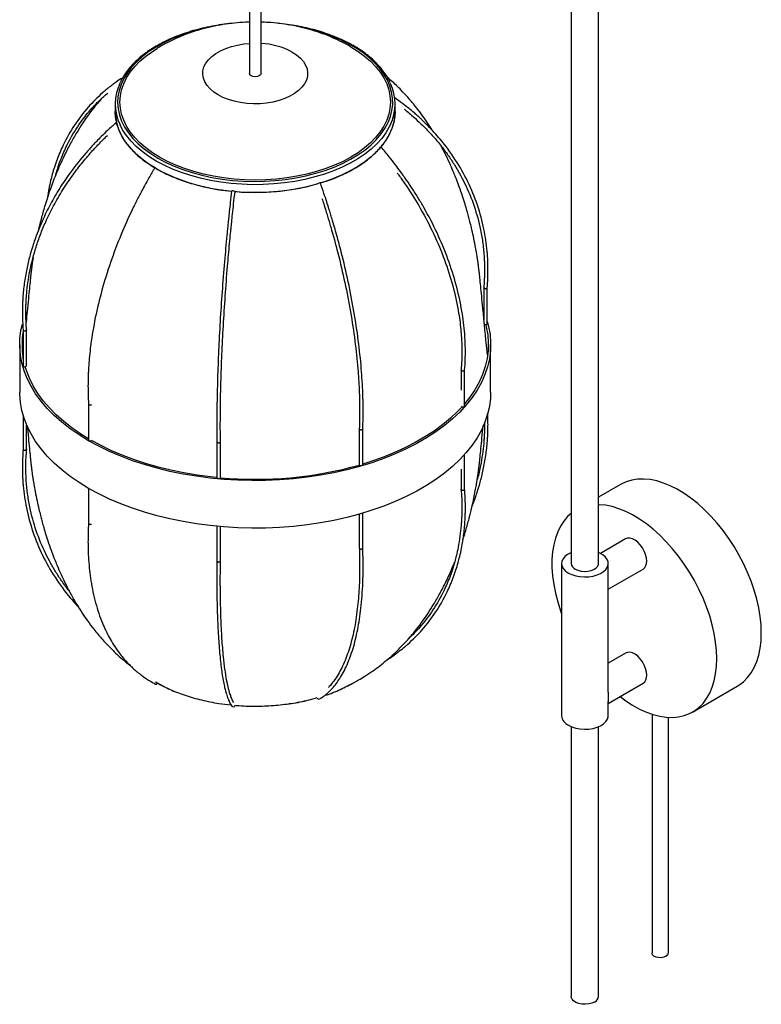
# Paper-space layout '_Isométrica' of a CAD drawing. Header units: millimetres. Extents: x -1081 to -763, y -273 to 362.
# Tile 1 of 2: x -1081 to -763, y -273 to 149. Entities that reach past the tile are written whole.
import ezdxf

# ---------------------------------------------------------------- set-up
doc = ezdxf.new("R2010")
doc.units = ezdxf.units.MM

psp = doc.layouts.new('_Isométrica')

# ---------------------------------------------------------------- linework, layer by layer
at = {"color": 7, "linetype": 'Continuous', "lineweight": 25}
for p, q in [((-844.4, 195.37), (-844.4, -83.89)), ((-832.7, -83.89), (-832.7, 195.37)), ((-982.47, 164.12), (-982.47, 126.35)), ((-977.47, 126.35), (-977.47, 164.12)), ((-1036.71, 124.65), (-1036.85, 124.52)), ((-1039.97, 113.28), (-1039.97, 110.02)), ((-919.97, 110.02), (-919.97, 113.28)), ((-881.95, 34.45), (-881.95, 19.02)), ((-880.45, 19.02), (-880.45, 34.41)), ((-1078.44, 22.95), (-1077.94, 24.16)), ((-882, 24.17), (-881.95, 24.05)), ((-1079.49, 16.34), (-1079.49, 0.96)), ((-1079.36, 16.33), (-1079.32, 16.56)), ((-1077.99, 0.96), (-1077.99, 16.39)), ((-1080.97, 9.99), (-1080.97, -10.42)), ((-878.97, -10.42), (-878.97, 9.99)), ((-1079.49, 5.44), (-1079.61, 3.95)), ((-1079.49, 6.38), (-1079.54, 5.84)), ((-891.62, -0.79), (-891.62, -9.49)), ((-890.12, -16.22), (-890.12, -0.83)), ((-1051.43, -15.44), (-1051.43, -30.83)), ((-1079.49, -20.37), (-1079.49, -34.84)), ((-1077.99, -34.88), (-1077.99, -24.48)), ((-935.32, -26.03), (-935.32, -41.45)), ((-933.82, -41.45), (-933.82, -26.05)), ((-996.36, -31.62), (-996.36, -47.03)), ((-994.86, -47.03), (-994.86, -31.62)), ((-890.12, -52.02), (-890.12, -37.05)), ((-891.62, -43.36), (-891.62, -52.06)), ((-823.24, -49.98), (-832.7, -55.44)), ((-1051.43, -51.63), (-1051.43, -66.63)), ((-935.32, -62.72), (-935.32, -77.28)), ((-933.82, -77.26), (-933.82, -62.29)), ((-996.36, -67.96), (-996.36, -82.84)), ((-994.86, -82.85), (-994.86, -68.09)), ((-821.08, -73.31), (-831.92, -79.57)), ((-848.55, -83.89), (-848.55, -149.21)), ((-828.55, -90.14), (-828.55, -83.89)), ((-828.55, -94.94), (-813.58, -86.3)), ((-828.55, -139.04), (-828.55, -93.94)), ((-821.08, -122.3), (-828.55, -126.61)), ((-1022.78, -134.73), (-1020.61, -135.93)), ((-828.55, -143.93), (-813.58, -135.29)), ((-792.34, -147.61), (-773.24, -136.58)), ((-828.55, -149.21), (-828.55, -143.03)), ((-809.76, -148.55), (-809.76, -251.01)), ((-802.76, -251.01), (-802.76, -149.91)), ((-844.4, -153.89), (-844.4, -269.65)), ((-832.7, -269.65), (-832.7, -153.89))]:
    psp.add_line(p, q, dxfattribs=at)
at = {"color": 8, "linetype": 'Continuous', "lineweight": 25, "flags": 128}
for points in [[(-1000.22, 146.09), (-1003.86, 145.24), (-1007.97, 144.08), (-1011.91, 142.74), (-1015.66, 141.22), (-1019.19, 139.54), (-1022.49, 137.71), (-1025.53, 135.74), (-1028.3, 133.64), (-1030.77, 131.42), (-1032.95, 129.09), (-1034.8, 126.68), (-1036.32, 124.18), (-1037.51, 121.63), (-1038.34, 119.04), (-1038.83, 116.41), (-1038.96, 113.77), (-1038.74, 111.13), (-1038.17, 108.51), (-1037.24, 105.92), (-1035.97, 103.39), (-1034.37, 100.91), (-1032.43, 98.52), (-1030.18, 96.22), (-1027.63, 94.03), (-1024.79, 91.96), (-1021.69, 90.02)], [(-1021.69, 90.02), (-1018.33, 88.22), (-1014.74, 86.58), (-1010.94, 85.11), (-1006.96, 83.81), (-1002.81, 82.7), (-998.53, 81.77), (-994.13, 81.04), (-989.65, 80.5), (-985.11, 80.17), (-980.54, 80.04), (-975.97, 80.12), (-971.42, 80.4), (-966.92, 80.88), (-962.5, 81.57), (-958.18, 82.45), (-954, 83.52), (-949.97, 84.77), (-946.13, 86.2), (-942.48, 87.8), (-939.07, 89.55), (-935.89, 91.46), (-932.99, 93.5), (-930.36, 95.66), (-928.04, 97.94), (-926.02, 100.31), (-924.33, 102.76), (-922.98, 105.28), (-921.97, 107.86), (-921.3, 110.47), (-920.99, 113.11), (-921.04, 115.75), (-921.44, 118.38), (-922.19, 120.99), (-923.28, 123.55), (-924.72, 126.06), (-926.5, 128.49), (-928.59, 130.84), (-930.99, 133.09), (-933.69, 135.23), (-936.66, 137.23), (-939.9, 139.1), (-943.37, 140.82), (-947.07, 142.37), (-950.96, 143.76), (-955.03, 144.97), (-959.25, 145.99), (-959.51, 146.05)], [(-964.05, 135.54), (-962.18, 134.31), (-960.59, 132.96), (-959.31, 131.51), (-958.35, 129.97), (-957.73, 128.38), (-957.47, 126.76), (-957.56, 125.13), (-958, 123.51), (-958.79, 121.95), (-959.91, 120.45), (-961.35, 119.04), (-963.08, 117.75), (-965.08, 116.6), (-967.31, 115.6), (-969.75, 114.77), (-972.34, 114.12), (-975.06, 113.67), (-977.85, 113.41), (-980.67, 113.36), (-983.49, 113.51), (-986.25, 113.87), (-988.91, 114.42), (-991.43, 115.16), (-993.77, 116.08), (-995.89, 117.16), (-997.76, 118.38), (-999.34, 119.73), (-1000.63, 121.19), (-1001.59, 122.72), (-1002.2, 124.32), (-1002.47, 125.94), (-1002.38, 127.57), (-1001.94, 129.18), (-1001.15, 130.75), (-1000.03, 132.25), (-998.59, 133.65), (-996.85, 134.94), (-994.86, 136.1), (-992.62, 137.1), (-990.19, 137.93), (-987.59, 138.58), (-984.88, 139.03), (-982.47, 139.26)], [(-1022.39, 88.79), (-1025.52, 90.74), (-1028.37, 92.82), (-1030.95, 95.02), (-1033.22, 97.32), (-1035.18, 99.72), (-1036.81, 102.2), (-1037.94, 104.35)], [(-921.97, 104.41), (-922.43, 103.47), (-923.9, 100.95), (-925.7, 98.51), (-927.82, 96.16), (-930.24, 93.9), (-932.96, 91.76), (-935.95, 89.75), (-939.2, 87.87), (-942.69, 86.14), (-946.4, 84.58), (-950.3, 83.18), (-954.38, 81.95), (-958.61, 80.92), (-962.96, 80.07), (-967.42, 79.41), (-971.95, 78.96), (-976.52, 78.7), (-981.12, 78.65), (-985.71, 78.81), (-990.26, 79.16), (-994.76, 79.72), (-999.16, 80.47), (-1003.46, 81.41), (-1007.62, 82.54), (-1011.61, 83.86), (-1015.42, 85.34), (-1019.02, 86.99), (-1022.39, 88.79)]]:
    psp.add_lwpolyline(points, dxfattribs=at)
at = {"color": 7, "linetype": 'Continuous', "lineweight": 25, "flags": 128}
for points in [[(-938.96, 137.78), (-935.86, 135.85), (-933.04, 133.78), (-930.51, 131.6), (-928.29, 129.3), (-926.38, 126.91), (-924.81, 124.45), (-923.57, 121.92), (-922.68, 119.34), (-922.15, 116.73), (-921.97, 114.1), (-922.15, 111.47), (-922.68, 108.86), (-923.57, 106.28), (-924.81, 103.75), (-926.38, 101.29), (-928.29, 98.9), (-930.51, 96.61), (-933.04, 94.42), (-935.86, 92.36), (-938.96, 90.42), (-942.3, 88.64), (-945.88, 87.01), (-949.66, 85.55), (-953.64, 84.27), (-957.77, 83.17), (-962.04, 82.26), (-966.43, 81.54), (-970.89, 81.03), (-975.42, 80.72), (-979.97, 80.62), (-984.52, 80.72), (-989.04, 81.03), (-993.51, 81.54), (-997.89, 82.26), (-1002.16, 83.17), (-1006.3, 84.27), (-1010.27, 85.55), (-1014.06, 87.01), (-1017.64, 88.64), (-1020.98, 90.42), (-1024.07, 92.36), (-1026.89, 94.42), (-1029.42, 96.61), (-1031.65, 98.9), (-1033.55, 101.29), (-1035.13, 103.75), (-1036.37, 106.28), (-1037.25, 108.86), (-1037.79, 111.47), (-1037.97, 114.1), (-1037.79, 116.73), (-1037.25, 119.34), (-1036.37, 121.92), (-1035.13, 124.45), (-1033.55, 126.91), (-1031.65, 129.3), (-1029.42, 131.6), (-1026.89, 133.78), (-1024.07, 135.85), (-1022.03, 137.15)], [(-977.47, 126.35), (-977.66, 125.8), (-978.2, 125.33), (-979.01, 125.02), (-979.97, 124.91), (-980.92, 125.02), (-981.74, 125.33), (-982.28, 125.8), (-982.47, 126.35), (-982.47, 126.35)], [(-1022.92, 85.83), (-1025.52, 87.47), (-1028.37, 89.55), (-1030.95, 91.75), (-1033.22, 94.06), (-1035.18, 96.46), (-1036.81, 98.94), (-1038.12, 101.48), (-1039.08, 104.08), (-1039.69, 106.71), (-1039.96, 109.35), (-1039.97, 110.02)], [(-919.97, 110.02), (-920.07, 108.03), (-920.51, 105.39), (-921.29, 102.77), (-922.43, 100.2), (-923.9, 97.69), (-925.7, 95.25), (-927.82, 92.89), (-930.24, 90.64), (-932.96, 88.5), (-935.95, 86.48), (-939.2, 84.61), (-942.69, 82.88), (-946.4, 81.31), (-950.3, 79.91), (-951.96, 79.39)], [(-1039.34, 105.02), (-1039.35, 105.03), (-1039.53, 105.15), (-1039.67, 105.18), (-1039.75, 105.13), (-1039.74, 105)], [(-926.05, 94.6), (-925.95, 94.72), (-925.94, 94.78), (-926.02, 94.77), (-926.17, 94.68), (-926.18, 94.67)], [(-880.45, 19.94), (-879.86, 17.74), (-879.24, 14.31), (-878.98, 10.86), (-879.07, 7.4), (-879.51, 3.95), (-880.31, 0.53), (-881.45, -2.86), (-882.94, -6.21), (-884.78, -9.5), (-886.94, -12.72), (-889.44, -15.86), (-892.25, -18.91), (-895.37, -21.86), (-898.79, -24.7), (-902.49, -27.41), (-906.46, -30), (-910.7, -32.44), (-915.17, -34.74), (-919.88, -36.87), (-924.79, -38.85), (-929.9, -40.65), (-935.18, -42.27), (-940.63, -43.71), (-946.21, -44.96), (-951.9, -46.02), (-957.7, -46.88), (-963.58, -47.54), (-969.51, -48), (-975.48, -48.26), (-981.46, -48.31), (-987.44, -48.15), (-993.4, -47.8), (-999.3, -47.24), (-1005.14, -46.47), (-1010.89, -45.51), (-1016.54, -44.36), (-1022.05, -43.01), (-1027.41, -41.48), (-1032.61, -39.77), (-1037.63, -37.88), (-1042.44, -35.82), (-1047.03, -33.61), (-1051.39, -31.24), (-1055.49, -28.72), (-1059.33, -26.07), (-1062.89, -23.29), (-1066.16, -20.4), (-1069.13, -17.4), (-1071.78, -14.3), (-1074.12, -11.12), (-1076.12, -7.86), (-1077.78, -4.54), (-1079.1, -1.17), (-1080.07, 2.24), (-1080.69, 5.68), (-1080.96, 9.13), (-1080.87, 12.58), (-1080.42, 16.03), (-1079.81, 18.79)], [(-881.08, 18.59), (-880.86, 17.67), (-880.24, 14.26), (-879.98, 10.85), (-880.07, 7.43), (-880.51, 4.01), (-881.29, 0.62), (-882.43, -2.74), (-883.91, -6.05), (-885.72, -9.31), (-887.87, -12.5), (-890.12, -15.35)], [(-881.64, 18.67), (-881.64, 18.67), (-881.37, 18.6), (-881.08, 18.59), (-880.81, 18.65), (-880.59, 18.77), (-880.47, 18.92), (-880.45, 19.02)], [(-1079.49, 0.96), (-1079.48, 0.89), (-1079.38, 0.73), (-1079.18, 0.61), (-1078.91, 0.54), (-1078.62, 0.53), (-1078.34, 0.59), (-1078.13, 0.71), (-1078.01, 0.86), (-1077.99, 0.96)], [(-1051.43, -30.39), (-1054.74, -28.34), (-1058.55, -25.71), (-1062.07, -22.96), (-1065.31, -20.1), (-1068.25, -17.13), (-1070.87, -14.06), (-1073.18, -10.91), (-1075.16, -7.68), (-1076.81, -4.4), (-1078.12, -1.06), (-1078.62, 0.53)], [(-878.97, -10.42), (-879.07, -13.01), (-879.51, -16.46), (-880.31, -19.88), (-881.45, -23.28), (-882.94, -26.62), (-884.78, -29.91), (-886.94, -33.13), (-889.44, -36.27), (-892.25, -39.33), (-895.37, -42.27), (-898.79, -45.11), (-902.49, -47.83), (-906.46, -50.41), (-910.7, -52.85), (-915.17, -55.15), (-919.88, -57.29), (-924.79, -59.26), (-929.9, -61.06), (-935.18, -62.68), (-940.63, -64.12), (-946.21, -65.37), (-951.9, -66.43), (-957.7, -67.29), (-963.58, -67.96), (-969.51, -68.41), (-975.48, -68.67), (-981.46, -68.72), (-987.44, -68.57), (-993.4, -68.21), (-999.3, -67.65), (-1005.14, -66.89), (-1010.89, -65.93), (-1016.54, -64.77), (-1022.05, -63.43), (-1027.41, -61.89), (-1032.61, -60.18), (-1037.63, -58.29), (-1042.44, -56.24), (-1047.03, -54.02), (-1051.39, -51.65), (-1055.49, -49.14), (-1059.33, -46.49), (-1062.89, -43.71), (-1066.16, -40.81), (-1069.13, -37.81), (-1071.78, -34.71), (-1074.12, -31.53), (-1076.12, -28.28), (-1077.78, -24.96), (-1079.1, -21.59), (-1080.07, -18.18), (-1080.69, -14.74), (-1080.96, -11.29), (-1080.97, -10.42)], [(-891.21, -16.6), (-893.12, -18.63), (-896.21, -21.55), (-899.59, -24.35), (-903.26, -27.04), (-907.19, -29.6), (-911.38, -32.02), (-915.82, -34.29), (-920.47, -36.41), (-925.34, -38.36), (-930.4, -40.15), (-933.82, -41.22)], [(-890.2, -16.41), (-890.12, -16.25), (-890.12, -16.22)], [(-1051.43, -30.83), (-1051.37, -30.99), (-1051.21, -31.14)], [(-996.36, -46.96), (-999.11, -46.67), (-1004.89, -45.92), (-1010.59, -44.96), (-1016.17, -43.82), (-1021.63, -42.49), (-1026.94, -40.97), (-1032.09, -39.28), (-1037.06, -37.41), (-1041.82, -35.37), (-1046.37, -33.18), (-1050.15, -31.13)], [(-935.32, -41.45), (-935.32, -41.48), (-935.24, -41.64), (-935.06, -41.77), (-934.8, -41.86), (-934.51, -41.88), (-934.23, -41.83)], [(-996.36, -47.03), (-996.34, -47.13), (-996.22, -47.28), (-996, -47.4), (-995.73, -47.45)], [(-995.73, -47.45), (-995.44, -47.45), (-995.17, -47.38), (-994.97, -47.25), (-994.87, -47.09), (-994.86, -47.03)], [(-762.89, -113.69), (-763.01, -110.2), (-763.38, -106.6), (-764, -102.9), (-764.85, -99.13), (-765.94, -95.32), (-767.26, -91.5), (-768.79, -87.69), (-770.53, -83.92), (-772.47, -80.21), (-774.58, -76.6), (-776.87, -73.1), (-779.3, -69.75), (-781.86, -66.56), (-784.54, -63.55), (-787.32, -60.76), (-790.17, -58.19), (-793.08, -55.87), (-796.02, -53.82), (-798.98, -52.04), (-801.94, -50.54), (-804.87, -49.35), (-807.75, -48.47), (-810.57, -47.9), (-813.29, -47.65), (-815.92, -47.72), (-818.42, -48.11), (-820.78, -48.81), (-822.98, -49.83), (-823.24, -49.98)], [(-781.98, -124.71), (-782.1, -121.23), (-782.47, -117.62), (-783.09, -113.92), (-783.94, -110.15), (-785.03, -106.34), (-786.35, -102.52), (-787.88, -98.71), (-789.63, -94.94), (-791.56, -91.23), (-793.68, -87.62), (-795.96, -84.12), (-798.39, -80.77), (-800.95, -77.58), (-803.63, -74.58), (-806.41, -71.78), (-809.26, -69.22), (-812.17, -66.9), (-815.11, -64.84), (-818.07, -63.06), (-821.03, -61.57), (-823.96, -60.37), (-826.84, -59.49), (-829.66, -58.92), (-832.39, -58.67), (-832.7, -58.66)], [(-844.4, -62.41), (-845.94, -63.79), (-847.57, -65.7), (-849, -67.87), (-850.21, -70.3), (-851.18, -72.96), (-851.92, -75.85), (-852.41, -78.94), (-852.66, -82.2), (-852.66, -85.62), (-852.41, -89.17), (-851.92, -92.83), (-851.18, -96.56), (-850.21, -100.36), (-849, -104.17), (-848.55, -105.46)], [(-812.03, -82.87), (-812.15, -81.48), (-812.52, -80.01), (-813.11, -78.54), (-813.9, -77.12), (-814.85, -75.83), (-815.91, -74.72), (-817.05, -73.86), (-818.19, -73.27), (-819.3, -72.98), (-820.31, -73.02), (-821.08, -73.31)], [(-844.4, -79.21), (-844.54, -79.27), (-845.95, -80), (-847.09, -80.88), (-847.92, -81.87), (-848.41, -82.93), (-848.54, -84.02), (-848.32, -85.11), (-847.74, -86.16), (-846.83, -87.12), (-845.62, -87.97)], [(-845.62, -87.97), (-844.15, -88.67), (-842.48, -89.19), (-840.67, -89.53), (-838.78, -89.66), (-836.89, -89.58), (-835.05, -89.3), (-833.34, -88.82), (-831.82, -88.16), (-830.54, -87.35), (-829.55, -86.41), (-828.89, -85.38), (-828.57, -84.3), (-828.62, -83.2), (-829.02, -82.13), (-829.77, -81.12), (-830.84, -80.21), (-832.18, -79.44), (-832.7, -79.21)], [(-842.68, -86.28), (-841.52, -86.79), (-840.18, -87.13), (-838.73, -87.26), (-837.27, -87.18), (-835.89, -86.9), (-834.68, -86.42), (-833.71, -85.79), (-833.04, -85.03), (-832.72, -84.21), (-832.7, -83.89)], [(-773.24, -136.58), (-772.47, -136.11), (-770.53, -134.64), (-768.79, -132.87), (-767.26, -130.84), (-765.94, -128.53), (-764.85, -125.98), (-764, -123.2), (-763.38, -120.21), (-763.01, -117.04), (-762.89, -113.69)], [(-812.03, -131.86), (-812.15, -130.47), (-812.52, -129.01), (-813.11, -127.53), (-813.9, -126.11), (-814.85, -124.82), (-815.91, -123.72), (-817.05, -122.85), (-818.19, -122.26), (-819.3, -121.98), (-820.31, -122.01), (-821.08, -122.3)], [(-823.44, -140.99), (-821.03, -142.77), (-818.07, -144.69), (-815.11, -146.33), (-812.17, -147.67), (-809.26, -148.71), (-806.41, -149.44), (-803.63, -149.85), (-800.95, -149.94), (-798.39, -149.71), (-795.96, -149.16), (-793.68, -148.3), (-791.56, -147.13), (-789.63, -145.66), (-787.88, -143.9), (-786.35, -141.86), (-785.03, -139.55), (-783.94, -137), (-783.09, -134.23), (-782.47, -131.24), (-782.1, -128.06), (-781.98, -124.71)], [(-845.62, -153.29), (-844.15, -153.99), (-842.48, -154.52), (-840.67, -154.85), (-838.78, -154.98), (-836.89, -154.9), (-835.05, -154.62), (-833.34, -154.14), (-831.82, -153.48), (-830.54, -152.67), (-829.55, -151.73), (-828.89, -150.7), (-828.57, -149.62), (-828.55, -149.21)], [(-803.79, -252.44), (-804.73, -252.83), (-805.83, -253.02), (-806.98, -252.99), (-808.05, -252.75), (-808.93, -252.32), (-809.52, -251.75), (-809.76, -251.1), (-809.76, -251.01)], [(-834.41, -272.04), (-835.57, -272.56), (-836.91, -272.89), (-838.36, -273.03), (-839.82, -272.95), (-841.2, -272.66), (-842.42, -272.18), (-843.38, -271.55), (-844.05, -270.79), (-844.37, -269.97), (-844.4, -269.65)]]:
    psp.add_lwpolyline(points, dxfattribs=at)
at = {"color": 8, "linetype": 'Continuous', "lineweight": 25}
psp.add_arc((-978.98, 107.78), 31.52, 61.7185, 87.2436, dxfattribs=at)
at = {"color": 7, "linetype": 'Continuous', "lineweight": 25}
for centre, radius, start, end in [((-1019.12, 113.29), 20.83, 153.9692, 205.3991), ((-940.79, 113.28), 20.81, 334.7509, 25.1451), ((-1037.94, 105.72), 1.94, 201.8193, 233.0164), ((-929.43, 97.7), 4.59, 304.0377, 317.5072), ((-1023.91, 83.99), 2.11, 57.0727, 65.6907), ((-1035.91, 62.85), 26.41, 57.8575, 60.1295), ((-983.26, 157.75), 82.15, 241.8517, 265.2277), ((-979.92, 174.81), 99.45, 264.9825, 285.47), ((-951.68, 76.08), 3.35, 104.1248, 120.907), ((-952.13, 78.52), 0.89, 83.3221, 114.4332), ((-989.69, 75.09), 0.901, 73.4631, 116.8896), ((-989.32, 74.72), 1.24, 55.106, 95.3196), ((-1046.44, 9.99), 33.53, 170.2877, 189.7123), ((-890.87, -15.66), 1.01, 230.979, 311.6072), ((-1050.68, -30.15), 1.11, 241.5947, 298.5294), ((-979.89, 117.94), 165.71, 264.8148, 285.6336), ((-934.28, -41.36), 0.474, 276.858, 349.7235), ((-841.59, -83.68), 2.82, 184.2066, 247.1136), ((-815.72, -83.27), 3.71, 305.1269, 6.1853), ((-815.72, -132.26), 3.71, 305.1269, 6.1853), ((-1022.5, -134.94), 0.709, 248.4056, 336.6516), ((-952.67, -141.29), 0.755, 196.6993, 283.8542), ((-989.37, -144.67), 0.729, 217.0886, 264.9671), ((-989.37, -144.64), 0.758, 264.8246, 353.8863), ((-843.61, -148.76), 4.95, 185.1866, 246.1336), ((-804.44, -250.89), 1.68, 292.8486, 355.8313), ((-835.51, -269.44), 2.82, 292.8864, 355.7934)]:
    psp.add_arc(centre, radius, start, end, dxfattribs=at)
for points, knots in [([(-982.47, 148.36), (-983, 148.35), (-985.17, 148.32), (-988.97, 148), (-993.84, 147.37), (-998.7, 146.45), (-1003.52, 145.23), (-1008.28, 143.71), (-1012.95, 141.9), (-1017.3, 139.83), (-1020.32, 138.23), (-1021.78, 137.29), (-1021.99, 137.15)], [0, 0, 0, 0, 0.038285, 0.154743, 0.271988, 0.390238, 0.509623, 0.630116, 0.751452, 0.873041, 0.9815, 1, 1, 1, 1]), ([(-938.85, 137.7), (-939.01, 137.8), (-940.22, 138.55), (-942.84, 139.92), (-946.73, 141.78), (-951.04, 143.48), (-955.5, 144.96), (-960.09, 146.18), (-964.78, 147.15), (-969.54, 147.84), (-973.78, 148.26), (-976.43, 148.33), (-977.47, 148.36)], [0, 0, 0, 0, 0.013473, 0.107033, 0.220988, 0.336014, 0.452374, 0.569706, 0.687586, 0.805731, 0.924051, 1, 1, 1, 1]), ([(-922.05, 122.39), (-922.27, 122.87), (-922.85, 124.18), (-924.14, 126.25), (-925.89, 128.59), (-927.93, 130.84), (-930.24, 133.01), (-932.82, 135.07), (-935.65, 137.01), (-938.72, 138.82), (-942, 140.5), (-945.48, 142.04), (-949.14, 143.42), (-952.96, 144.64), (-956.92, 145.7), (-961, 146.59), (-965.19, 147.29), (-968.31, 147.72), (-970.04, 147.85), (-970.33, 147.88)], [0, 0, 0, 0, 0.03677, 0.099608, 0.162642, 0.225846, 0.289178, 0.352597, 0.416067, 0.479561, 0.543058, 0.606544, 0.670015, 0.733469, 0.796905, 0.860326, 0.923732, 0.987127, 1, 1, 1, 1]), ([(-989.79, 147.85), (-990.23, 147.82), (-992.1, 147.66), (-995.36, 147.2), (-999.53, 146.47), (-1003.6, 145.56), (-1007.54, 144.48), (-1011.34, 143.23), (-1014.97, 141.82), (-1018.43, 140.27), (-1021.68, 138.57), (-1024.71, 136.73), (-1027.51, 134.77), (-1030.06, 132.69), (-1032.34, 130.5), (-1034.35, 128.22), (-1036.05, 125.86), (-1037.18, 124.01), (-1037.64, 122.94), (-1037.75, 122.7)], [0, 0, 0, 0, 0.019506, 0.083583, 0.14767, 0.21177, 0.275888, 0.340025, 0.404184, 0.468367, 0.532573, 0.5968, 0.661042, 0.725286, 0.789507, 0.853676, 0.917753, 0.981692, 1, 1, 1, 1]), ([(-1036.85, 124.52), (-1036.91, 124.49), (-1037.83, 123.93), (-1039.32, 122.87), (-1041.22, 121.49), (-1042.75, 120.3), (-1044.13, 119.17), (-1047.2, 116.53), (-1051.94, 111.79), (-1057.64, 104.35), (-1061.42, 97.69), (-1063.7, 92.65), (-1064.96, 89.49), (-1066.06, 86.33), (-1066.97, 83.3), (-1067.77, 80.2), (-1068.53, 76.87), (-1068.89, 74.4), (-1069.07, 73.14)], [0, 0, 0, 0, 0.003218, 0.0516373, 0.0884507, 0.1169144, 0.1455347, 0.1747547, 0.3143636, 0.4730052, 0.631641, 0.6845377, 0.7380849, 0.7935835, 0.8424039, 0.8864999, 0.9424179, 1, 1, 1, 1]), ([(-904.12, 102.09), (-904.67, 102.99), (-905.94, 105.03), (-908.14, 108.21), (-911.02, 112.06), (-914.62, 116.36), (-918.76, 120.73), (-921.79, 123.39), (-923.22, 124.64)], [0, 0, 0, 0, 0.1051927, 0.2409737, 0.3885628, 0.5897727, 0.8070614, 1, 1, 1, 1]), ([(-1045.99, 115.46), (-1047.08, 114.19), (-1049.12, 111.82), (-1051.79, 108.21), (-1054.22, 104.67), (-1056.67, 100.8), (-1059.22, 96.34), (-1061.62, 91.68), (-1063.64, 87.33), (-1065.13, 83.85), (-1066.4, 80.69), (-1067.64, 77.38), (-1068.9, 73.73), (-1069.99, 70.28), (-1070.85, 67.37), (-1071.5, 65), (-1072.07, 62.83), (-1072.56, 60.87), (-1072.87, 59.52), (-1073.01, 58.91)], [0, 0, 0, 0, 0.080536, 0.150903, 0.21564, 0.286203, 0.369665, 0.460114, 0.534595, 0.596179, 0.638626, 0.694812, 0.762535, 0.820169, 0.864782, 0.905024, 0.935407, 0.97032, 1, 1, 1, 1]), ([(-1065.51, 82.89), (-1065.24, 83.82), (-1064.64, 85.86), (-1063.58, 88.9), (-1062.34, 92), (-1060.11, 96.95), (-1056.41, 103.49), (-1051.43, 109.97), (-1046.94, 114.72), (-1044.4, 116.92), (-1043.21, 117.95)], [0, 0, 0, 0, 0.066376, 0.146565, 0.223958, 0.300387, 0.529576, 0.758756, 0.887135, 1, 1, 1, 1]), ([(-880.45, 34.4), (-880.35, 35.72), (-880.17, 38.15), (-880.1, 41.42), (-880.12, 44.03), (-880.19, 46.17), (-880.3, 48.14), (-880.65, 52.62), (-881.73, 59.98), (-884.43, 69.97), (-888.55, 79.98), (-893.92, 89.47), (-899.04, 96.39), (-903.16, 101.11), (-905.67, 103.77), (-907.72, 105.79), (-909.27, 107.24), (-910.52, 108.37), (-912.09, 109.74), (-914.16, 111.47), (-916.92, 113.65), (-919.07, 115.19), (-920.27, 116.05)], [0, 0, 0, 0, 0.041655, 0.07691, 0.103718, 0.124437, 0.145264, 0.166526, 0.268123, 0.383575, 0.499027, 0.614474, 0.729916, 0.769044, 0.809326, 0.842983, 0.857442, 0.874354, 0.894145, 0.920861, 0.956147, 1, 1, 1, 1]), ([(-1039.97, 110.02), (-1039.87, 108.51), (-1039.67, 105.48), (-1038.08, 101.03), (-1035.56, 96.72), (-1032.07, 92.65), (-1027.81, 88.91), (-1024.34, 86.75), (-1022.65, 85.69)], [0, 0, 0, 0, 0.168042, 0.336057, 0.504089, 0.672131, 0.840146, 1, 1, 1, 1]), ([(-952.08, 79.42), (-951.37, 79.61), (-948.3, 80.46), (-943.36, 82.48), (-937.41, 85.45), (-932.23, 88.87), (-927.86, 92.65), (-924.37, 96.72), (-921.86, 101.03), (-920.26, 105.48), (-920.07, 108.51), (-919.97, 110.02)], [0, 0, 0, 0, 0.036182, 0.15665, 0.27713, 0.397617, 0.518085, 0.638565, 0.759052, 0.87952, 1, 1, 1, 1]), ([(-916.13, 111.09), (-915.72, 110.78), (-914.63, 109.93), (-912.44, 108.08), (-909.64, 105.57), (-906.38, 102.38), (-903.2, 98.94), (-900.09, 95.2), (-897.25, 91.39), (-894.63, 87.46), (-892.24, 83.42), (-889.15, 77.5), (-885.86, 69.51), (-883.5, 60.76), (-882.26, 53.37), (-881.83, 48.83), (-881.67, 45.63), (-881.61, 43.6), (-881.6, 41.11), (-881.68, 37.95), (-881.86, 35.61), (-881.96, 34.32)], [0, 0, 0, 0, 0.0166128, 0.0450829, 0.0940093, 0.1406126, 0.1967825, 0.2508041, 0.3046431, 0.3584809, 0.4123173, 0.4661527, 0.5891596, 0.7121653, 0.7810704, 0.849488, 0.8703018, 0.8916061, 0.9197009, 0.9558061, 1, 1, 1, 1]), ([(-1039.73, 105.16), (-1040.91, 104.1), (-1043.06, 102.17), (-1045.81, 99.5), (-1047.91, 97.37), (-1049.59, 95.58), (-1051.11, 93.92), (-1054.5, 90.07), (-1058.9, 84.53), (-1063.88, 77.17), (-1067.86, 70.32), (-1071.05, 63.81), (-1073.54, 57.78), (-1075.38, 52.46), (-1076.92, 47.13), (-1078.19, 41.54), (-1079.16, 35.56), (-1079.6, 30.85), (-1079.77, 27.57), (-1079.83, 25.49), (-1079.84, 22.96), (-1079.76, 19.83), (-1079.58, 17.54), (-1079.48, 16.32)], [0, 0, 0, 0, 0.043677, 0.078903, 0.105677, 0.126387, 0.147217, 0.168484, 0.27009, 0.347088, 0.424092, 0.501236, 0.561589, 0.619627, 0.671878, 0.731314, 0.796603, 0.860767, 0.880288, 0.900299, 0.926715, 0.960629, 1, 1, 1, 1]), ([(-1077.98, 16.28), (-1078.08, 17.62), (-1078.27, 20.05), (-1078.34, 23.32), (-1078.32, 25.88), (-1078.25, 28), (-1078.14, 29.96), (-1077.91, 32.85), (-1077.47, 36.71), (-1076.61, 41.75), (-1075.45, 46.82), (-1073.93, 52.08), (-1072.11, 57.31), (-1069.66, 63.25), (-1066.51, 69.65), (-1062.59, 76.4), (-1058.39, 82.62), (-1054.02, 88.29), (-1050.62, 92.25), (-1048.13, 94.95), (-1046.51, 96.65), (-1044.92, 98.27), (-1043.79, 99.35), (-1043.34, 99.78)], [0, 0, 0, 0, 0.046354, 0.08366, 0.112005, 0.133944, 0.156022, 0.178563, 0.232415, 0.286975, 0.349956, 0.405326, 0.466826, 0.530693, 0.612346, 0.693871, 0.775402, 0.843898, 0.911903, 0.932593, 0.953788, 0.981753, 1, 1, 1, 1]), ([(-890.12, -0.86), (-890.02, 0.64), (-889.83, 3.33), (-889.79, 6.94), (-889.84, 9.81), (-889.95, 12.26), (-890.26, 17.04), (-891.21, 24.77), (-893.55, 35.52), (-897.12, 46.77), (-901.79, 57.96), (-906.31, 66.67), (-910.03, 72.97), (-912.49, 76.87), (-914.55, 79.95), (-916.27, 82.41), (-917.85, 84.6), (-919.95, 87.42), (-922.68, 90.91), (-924.79, 93.42), (-925.94, 94.78)], [0, 0, 0, 0, 0.048655, 0.087579, 0.115053, 0.139442, 0.164434, 0.26432, 0.377822, 0.491307, 0.604777, 0.718235, 0.760605, 0.802921, 0.842336, 0.859776, 0.882991, 0.9141, 0.953103, 1, 1, 1, 1]), ([(-880.38, 5.69), (-880.55, 7.43), (-880.95, 11.52), (-881.54, 17.7), (-882.14, 23.93), (-882.66, 29.32), (-883.11, 33.86), (-883.46, 37.54), (-883.75, 40.38), (-884, 42.44), (-884.22, 44.14), (-884.45, 45.73), (-884.73, 47.55), (-885.1, 49.85), (-885.64, 52.87), (-886.35, 56.4), (-887.12, 59.82), (-887.82, 62.67), (-888.47, 65.13), (-889.15, 67.61), (-890.01, 70.5), (-891.1, 73.92), (-892.35, 77.51), (-893.56, 80.75), (-894.81, 83.86), (-896.29, 87.33), (-898.12, 91.3), (-899.54, 93.99), (-900.22, 95.29)], [0, 0, 0, 0, 0.0626005, 0.1471006, 0.2211181, 0.284659, 0.3377333, 0.3803577, 0.4125495, 0.4343814, 0.4491323, 0.4657886, 0.4841325, 0.5057131, 0.536972, 0.5780682, 0.6157125, 0.6440188, 0.6676609, 0.6934926, 0.722519, 0.7599016, 0.803196, 0.8388482, 0.8659105, 0.90599, 0.9544636, 1, 1, 1, 1]), ([(-1023.04, 85.91), (-1023.87, 84.49), (-1025.39, 81.91), (-1027.33, 78.4), (-1028.81, 75.63), (-1030.01, 73.33), (-1031.08, 71.23), (-1033.46, 66.39), (-1037.15, 58.27), (-1041.6, 46.82), (-1045.42, 34.88), (-1048.37, 23.04), (-1050, 13.85), (-1050.83, 7.23), (-1051.23, 3.13), (-1051.45, -0.11), (-1051.57, -2.69), (-1051.65, -4.99), (-1051.69, -7.94), (-1051.64, -11.53), (-1051.5, -14.09), (-1051.42, -15.45)], [0, 0, 0, 0, 0.042996, 0.077831, 0.104505, 0.124972, 0.145407, 0.166263, 0.266091, 0.379546, 0.493008, 0.60648, 0.719966, 0.762353, 0.804688, 0.844126, 0.861577, 0.884808, 0.915958, 0.955014, 1, 1, 1, 1]), ([(-1022.21, 85.43), (-1020.35, 84.44), (-1016.56, 82.41), (-1010.05, 79.94), (-1002.99, 77.94), (-996.28, 76.56), (-991.87, 76.12), (-990.05, 75.93)], [0, 0, 0, 0, 0.2071787, 0.4209736, 0.6347904, 0.8486205, 1, 1, 1, 1]), ([(-919.04, 83.68), (-918.82, 83.37), (-918.14, 82.45), (-917.03, 80.88), (-914.04, 76.57), (-909.43, 69.28), (-903.87, 58.84), (-899.11, 47.79), (-895.43, 36.67), (-893.39, 27.91), (-892.36, 21.53), (-891.86, 17.56), (-891.59, 14.41), (-891.43, 11.89), (-891.34, 9.64), (-891.29, 6.74), (-891.34, 3.13), (-891.53, 0.52), (-891.63, -0.9)], [0, 0, 0, 0, 0.01154, 0.0345895, 0.0581143, 0.1707093, 0.2986572, 0.4265914, 0.5545093, 0.6824085, 0.7301697, 0.7778694, 0.8222973, 0.8419547, 0.8681194, 0.9031575, 0.9470858, 1, 1, 1, 1]), ([(-988.66, 75.78), (-988.38, 75.74), (-985.52, 75.4), (-979.96, 75.32), (-972.11, 75.56), (-964.41, 76.48), (-957.96, 77.67), (-954.31, 78.76), (-952.98, 79.16)], [0, 0, 0, 0, 0.023998, 0.23749, 0.450996, 0.664467, 0.87796, 1, 1, 1, 1]), ([(-933.83, -26.24), (-933.79, -25.15), (-933.71, -23.2), (-933.67, -20.56), (-933.66, -18.61), (-933.66, -17.17), (-933.68, -15.91), (-933.7, -14.48), (-933.74, -12.81), (-933.84, -9.83), (-934.04, -5.66), (-934.58, 1.87), (-935.63, 11.74), (-937.51, 24.19), (-939.97, 36.9), (-942.53, 47.85), (-944.93, 56.89), (-946.51, 62.37), (-947.67, 66.17), (-948.42, 68.58), (-949.35, 71.51), (-950.56, 75.21), (-951.5, 77.92), (-952.02, 79.41)], [0, 0, 0, 0, 0.036273, 0.064808, 0.085578, 0.09864, 0.110489, 0.125433, 0.143402, 0.162027, 0.217268, 0.269197, 0.384489, 0.499771, 0.615046, 0.730317, 0.794887, 0.858994, 0.878498, 0.898465, 0.924806, 0.958651, 1, 1, 1, 1]), ([(-990.1, 75.9), (-990.28, 74.29), (-990.62, 71.37), (-991.05, 67.43), (-991.37, 64.32), (-991.64, 61.76), (-991.87, 59.41), (-992.4, 54.04), (-993.21, 45.1), (-994.2, 32.67), (-995.04, 19.89), (-995.69, 7.42), (-996.05, -2.11), (-996.23, -8.91), (-996.32, -13.08), (-996.37, -16.35), (-996.39, -18.95), (-996.41, -21.25), (-996.42, -24.2), (-996.41, -27.83), (-996.38, -30.39), (-996.36, -31.79)], [0, 0, 0, 0, 0.042923, 0.077699, 0.104328, 0.124759, 0.145159, 0.16598, 0.265635, 0.378889, 0.492143, 0.605401, 0.718662, 0.760962, 0.803211, 0.842565, 0.859978, 0.883159, 0.914227, 0.953179, 1, 1, 1, 1]), ([(-994.86, -31.76), (-994.88, -30.48), (-994.91, -28.16), (-994.92, -24.95), (-994.91, -22.38), (-994.9, -20.23), (-994.89, -18.25), (-994.83, -13.66), (-994.67, -5.8), (-994.26, 5.67), (-993.64, 18.07), (-992.83, 30.79), (-992.04, 41.01), (-991.39, 48.55), (-990.96, 53.27), (-990.6, 57.05), (-990.3, 60.09), (-990.02, 62.81), (-989.65, 66.34), (-989.18, 70.75), (-988.81, 73.96), (-988.61, 75.72)], [0, 0, 0, 0, 0.04293, 0.077699, 0.104321, 0.12475, 0.145149, 0.165969, 0.265624, 0.378882, 0.492143, 0.605407, 0.718672, 0.760974, 0.803222, 0.842576, 0.859989, 0.883168, 0.91423, 0.953174, 1, 1, 1, 1]), ([(-951.35, 72.78), (-951.09, 71.99), (-950.51, 70.22), (-949.71, 67.69), (-948.94, 65.2), (-948.25, 62.91), (-946.7, 57.65), (-944.31, 48.88), (-941.44, 36.63), (-939, 24), (-937.13, 11.61), (-936.11, 2.09), (-935.6, -4.82), (-935.35, -9.41), (-935.23, -13.03), (-935.18, -15.54), (-935.17, -16.89), (-935.16, -18.35), (-935.17, -20.3), (-935.21, -23), (-935.28, -25.02), (-935.32, -26.15)], [0, 0, 0, 0, 0.023381, 0.051722, 0.073635, 0.095669, 0.118164, 0.22564, 0.347766, 0.469887, 0.592001, 0.714105, 0.760559, 0.809293, 0.861357, 0.879023, 0.893064, 0.906499, 0.928476, 0.959632, 1, 1, 1, 1]), ([(-1075.22, 47.45), (-1075.23, 47.39), (-1075.33, 46.77), (-1075.5, 45.64), (-1075.72, 44.11), (-1075.94, 42.44), (-1076.19, 40.38), (-1076.47, 37.54), (-1076.83, 33.86), (-1077.27, 29.32), (-1077.74, 24.49), (-1078.06, 21.19), (-1078.2, 19.67)], [0, 0, 0, 0, 0.00579, 0.060495, 0.110378, 0.156875, 0.225692, 0.327165, 0.461523, 0.62882, 0.829109, 1, 1, 1, 1]), ([(-881.08, 34), (-881.09, 34), (-881.18, 34), (-881.36, 34), (-881.59, 34.07), (-881.79, 34.17), (-881.91, 34.3), (-881.96, 34.4), (-881.95, 34.45), (-881.95, 34.46)], [0, 0, 0, 0, 0.015557, 0.20903, 0.402505, 0.595919, 0.789207, 0.982385, 1, 1, 1, 1]), ([(-881.08, 34), (-881.07, 34), (-880.99, 34.01), (-880.82, 34.04), (-880.62, 34.13), (-880.49, 34.25), (-880.44, 34.35), (-880.45, 34.4), (-880.45, 34.4)], [0, 0, 0, 0, 0.019458, 0.261454, 0.503452, 0.745372, 0.987137, 1, 1, 1, 1]), ([(-1079.48, 16.35), (-1079.48, 16.3), (-1079.47, 16.21), (-1079.35, 16.08), (-1079.17, 15.99), (-1078.93, 15.93), (-1078.75, 15.93), (-1078.65, 15.94), (-1078.63, 15.94), (-1078.62, 15.94)], [0, 0, 0, 0, 0.174008, 0.369005, 0.564034, 0.759296, 0.954555, 0.984293, 1, 1, 1, 1]), ([(-1077.99, 16.42), (-1077.99, 16.41), (-1077.97, 16.36), (-1078.02, 16.25), (-1078.13, 16.11), (-1078.32, 16.01), (-1078.49, 15.96), (-1078.59, 15.94), (-1078.61, 15.94), (-1078.62, 15.94)], [0, 0, 0, 0, 0.037546, 0.264757, 0.492007, 0.719529, 0.947048, 0.981698, 1, 1, 1, 1]), ([(-891.21, -1.2), (-891.21, -1.19), (-891.29, -1.17), (-891.44, -1.1), (-891.57, -0.97), (-891.63, -0.85), (-891.61, -0.78), (-891.61, -0.76)], [0, 0, 0, 0, 0.023182, 0.3114892, 0.5997996, 0.8880173, 1, 1, 1, 1]), ([(-891.21, -1.2), (-891.2, -1.2), (-891.12, -1.22), (-890.95, -1.26), (-890.69, -1.25), (-890.46, -1.2), (-890.27, -1.11), (-890.14, -0.98), (-890.13, -0.88), (-890.12, -0.83)], [0, 0, 0, 0, 0.013294, 0.178634, 0.343975, 0.509262, 0.674444, 0.839531, 1, 1, 1, 1]), ([(-1051.42, -15.45), (-1051.42, -15.49), (-1051.41, -15.57), (-1051.31, -15.69), (-1051.14, -15.8), (-1050.91, -15.86), (-1050.65, -15.88), (-1050.4, -15.84), (-1050.24, -15.78), (-1050.17, -15.74), (-1050.15, -15.73), (-1050.15, -15.73)], [0, 0, 0, 0, 0.0954355, 0.2405874, 0.385656, 0.5306874, 0.6757436, 0.8209727, 0.9661996, 0.9883176, 1, 1, 1, 1]), ([(-886.93, -59.34), (-886.76, -58.94), (-885.84, -56.75), (-884.57, -52.89), (-883.02, -47.56), (-881.75, -41.98), (-880.77, -35.99), (-880.33, -31.28), (-880.17, -28), (-880.11, -25.92), (-880.1, -23.39), (-880.14, -21.23), (-880.24, -19.91), (-880.26, -19.65)], [0, 0, 0, 0, 0.031103, 0.169132, 0.2934, 0.434754, 0.590026, 0.742626, 0.789052, 0.836644, 0.899468, 0.980124, 1, 1, 1, 1]), ([(-1077.76, -24.7), (-1077.59, -26.48), (-1077.27, -29.76), (-1076.83, -34.29), (-1076.47, -37.97), (-1076.19, -40.81), (-1075.94, -42.87), (-1075.71, -44.57), (-1075.49, -46.16), (-1075.21, -47.98), (-1074.83, -50.28), (-1074.29, -53.3), (-1073.58, -56.83), (-1072.81, -60.25), (-1072.11, -63.1), (-1071.47, -65.56), (-1070.78, -68.04), (-1069.93, -70.93), (-1068.84, -74.35), (-1067.59, -77.94), (-1066.37, -81.18), (-1065.13, -84.29), (-1063.64, -87.76), (-1061.62, -92.11), (-1059.22, -96.77), (-1056.67, -101.23), (-1054.22, -105.1), (-1051.79, -108.64), (-1048.91, -112.49), (-1045.32, -116.79), (-1041.04, -121.25), (-1037.13, -124.84), (-1034.63, -126.78), (-1033.76, -127.46)], [0, 0, 0, 0, 0.052228, 0.096103, 0.131339, 0.157951, 0.175999, 0.188193, 0.201963, 0.217127, 0.234967, 0.260808, 0.294781, 0.3259, 0.3493, 0.368845, 0.390199, 0.414195, 0.445098, 0.480888, 0.510361, 0.532732, 0.565865, 0.605937, 0.654599, 0.699503, 0.737467, 0.772296, 0.810154, 0.861766, 0.917503, 0.971265, 1, 1, 1, 1]), ([(-890.86, -73.57), (-890.53, -72.53), (-889.9, -70.58), (-889.09, -67.8), (-888.43, -65.43), (-887.86, -63.26), (-887.3, -60.98), (-886.65, -58.2), (-886, -55.12), (-885.44, -52.19), (-885.02, -49.76), (-884.69, -47.78), (-884.44, -46.07), (-884.22, -44.54), (-884, -42.87), (-883.75, -40.81), (-883.46, -37.97), (-883.11, -34.29), (-882.67, -29.77), (-882.35, -26.5), (-882.18, -24.72)], [0, 0, 0, 0, 0.062882, 0.117482, 0.166731, 0.203916, 0.246642, 0.301681, 0.368014, 0.427294, 0.472899, 0.510101, 0.542736, 0.572495, 0.600234, 0.641288, 0.701823, 0.781977, 0.881782, 1, 1, 1, 1]), ([(-881.63, -23.27), (-881.62, -23.51), (-881.59, -24.59), (-881.62, -26.31), (-881.69, -28.43), (-881.8, -30.39), (-882.02, -33.28), (-882.46, -37.14), (-883.34, -42.18), (-884.1, -45.77), (-884.67, -47.74), (-884.71, -47.88)], [0, 0, 0, 0, 0.0304941, 0.1319333, 0.2104475, 0.2894574, 0.3701265, 0.5628474, 0.7581043, 0.9834963, 1, 1, 1, 1]), ([(-935.24, -26.24), (-935.24, -26.23), (-935.28, -26.18), (-935.33, -26.1), (-935.31, -26.03), (-935.31, -26.01)], [0, 0, 0, 0, 0.051997, 0.698669, 1, 1, 1, 1]), ([(-935.24, -26.24), (-935.23, -26.24), (-935.19, -26.29), (-935.08, -26.37), (-934.86, -26.46), (-934.61, -26.5), (-934.36, -26.49), (-934.13, -26.42), (-933.95, -26.32), (-933.84, -26.19), (-933.83, -26.1), (-933.83, -26.07)], [0, 0, 0, 0, 0.010335, 0.138875, 0.267415, 0.395914, 0.524331, 0.652674, 0.780984, 0.909316, 1, 1, 1, 1]), ([(-996.35, -31.63), (-996.35, -31.66), (-996.35, -31.74), (-996.26, -31.86), (-996.1, -31.98), (-995.87, -32.06), (-995.62, -32.08), (-995.37, -32.06), (-995.14, -31.98), (-994.97, -31.87), (-994.9, -31.77), (-994.87, -31.7), (-994.87, -31.69), (-994.87, -31.69)], [0, 0, 0, 0, 0.06273, 0.176676, 0.290586, 0.404423, 0.518194, 0.631937, 0.745699, 0.859596, 0.973492, 0.990838, 1, 1, 1, 1]), ([(-994.87, -31.62), (-994.87, -31.63), (-994.86, -31.65), (-994.87, -31.67), (-994.87, -31.68), (-994.87, -31.69)], [0, 0, 0, 0, 0.500295, 0.827285, 1, 1, 1, 1]), ([(-1079.48, -34.83), (-1079.58, -36.15), (-1079.77, -38.58), (-1079.84, -41.85), (-1079.82, -44.46), (-1079.75, -46.6), (-1079.64, -48.57), (-1079.28, -53.05), (-1078.2, -60.41), (-1075.5, -70.41), (-1071.39, -80.41), (-1066.03, -89.9), (-1060.88, -96.81), (-1057.34, -100.93), (-1056.14, -102.18), (-1055.82, -102.52)], [0, 0, 0, 0, 0.053162, 0.098157, 0.13237, 0.158813, 0.185393, 0.21253, 0.342193, 0.48954, 0.636885, 0.784226, 0.931559, 0.981496, 1, 1, 1, 1]), ([(-1079.48, -34.83), (-1079.48, -34.88), (-1079.47, -34.97), (-1079.35, -35.1), (-1079.17, -35.21), (-1078.93, -35.28), (-1078.75, -35.29), (-1078.65, -35.29), (-1078.63, -35.29), (-1078.62, -35.29)], [0, 0, 0, 0, 0.182716, 0.375657, 0.56863, 0.761834, 0.955034, 0.984458, 1, 1, 1, 1]), ([(-1077.99, -34.89), (-1078, -34.93), (-1078.01, -35.02), (-1078.13, -35.15), (-1078.32, -35.24), (-1078.49, -35.28), (-1078.59, -35.29), (-1078.61, -35.29), (-1078.62, -35.29)], [0, 0, 0, 0, 0.219263, 0.460575, 0.702175, 0.943771, 0.980565, 1, 1, 1, 1]), ([(-1059.71, -95.72), (-1059.74, -95.69), (-1060.8, -94.42), (-1062.67, -91.81), (-1065.31, -87.9), (-1067.7, -83.85), (-1070.78, -77.93), (-1074.07, -69.94), (-1076.44, -61.19), (-1077.67, -53.8), (-1078.11, -49.26), (-1078.27, -46.06), (-1078.33, -44.03), (-1078.34, -41.54), (-1078.26, -38.39), (-1078.07, -36.04), (-1077.97, -34.75)], [0, 0, 0, 0, 0.002253, 0.073954, 0.145652, 0.217349, 0.289045, 0.45286, 0.616674, 0.708439, 0.799555, 0.827273, 0.855646, 0.893061, 0.941145, 1, 1, 1, 1]), ([(-923.09, -124.95), (-923.03, -124.92), (-922.11, -124.36), (-920.61, -123.3), (-918.71, -121.92), (-917.18, -120.73), (-915.81, -119.61), (-912.74, -116.96), (-907.99, -112.22), (-902.3, -104.78), (-898.52, -98.12), (-896.24, -93.08), (-894.98, -89.92), (-893.88, -86.76), (-892.96, -83.73), (-892.16, -80.63), (-891.25, -76.51), (-890.43, -71.31), (-890.01, -66.61), (-889.86, -63.37), (-889.81, -61.31), (-889.8, -58.78), (-889.87, -55.62), (-890.03, -53.27), (-890.12, -52)], [0, 0, 0, 0, 0.002442, 0.03919, 0.067129, 0.088732, 0.110453, 0.13263, 0.238585, 0.358986, 0.479382, 0.519528, 0.560167, 0.602288, 0.63934, 0.672807, 0.715245, 0.787067, 0.854685, 0.875069, 0.895944, 0.923489, 0.958872, 1, 1, 1, 1]), ([(-891.63, -51.92), (-891.53, -53.3), (-891.36, -55.79), (-891.3, -59.09), (-891.32, -61.64), (-891.38, -63.74), (-891.48, -65.65), (-891.68, -68.49), (-892.1, -72.3), (-892.81, -76.59), (-893.6, -80.22), (-894.39, -83.26), (-895.28, -86.24), (-896.36, -89.33), (-897.59, -92.44), (-899.83, -97.38), (-903.52, -103.93), (-908.53, -110.38), (-912.11, -114.27), (-913.7, -115.67), (-913.94, -115.89)], [0, 0, 0, 0, 0.0540939, 0.0976541, 0.1307704, 0.1563798, 0.1821338, 0.2084265, 0.2726932, 0.3399061, 0.3902596, 0.4300132, 0.4738643, 0.5238435, 0.5720801, 0.6197157, 0.7625614, 0.9054019, 0.9854159, 1, 1, 1, 1]), ([(-891.21, -52.42), (-891.21, -52.42), (-891.29, -52.4), (-891.44, -52.34), (-891.57, -52.22), (-891.63, -52.12), (-891.61, -52.07), (-891.61, -52.06)], [0, 0, 0, 0, 0.024692, 0.331774, 0.63886, 0.945847, 1, 1, 1, 1]), ([(-891.21, -52.42), (-891.2, -52.42), (-891.12, -52.44), (-890.95, -52.47), (-890.69, -52.45), (-890.46, -52.39), (-890.27, -52.29), (-890.14, -52.16), (-890.13, -52.06), (-890.12, -52.02)], [0, 0, 0, 0, 0.013294, 0.178634, 0.343975, 0.509262, 0.674444, 0.839531, 1, 1, 1, 1]), ([(-1051.43, -66.62), (-1051.5, -67.97), (-1051.63, -70.46), (-1051.68, -73.75), (-1051.67, -76.34), (-1051.62, -78.46), (-1051.54, -80.39), (-1051.28, -84.75), (-1050.51, -91.76), (-1048.57, -100.9), (-1046.21, -107.87), (-1044.05, -112.71), (-1042.46, -115.81), (-1040.67, -118.84), (-1038.84, -121.53), (-1037.23, -123.61), (-1035.88, -125.21), (-1034.63, -126.59), (-1033.3, -127.95), (-1031.97, -129.19), (-1030.75, -130.24), (-1029.61, -131.17), (-1028.43, -132.07), (-1026.96, -133.11), (-1025.04, -134.35), (-1023.56, -135.16), (-1022.75, -135.6)], [0, 0, 0, 0, 0.0417157, 0.0769372, 0.103712, 0.1244158, 0.1452347, 0.1664905, 0.2680573, 0.3835032, 0.4989833, 0.5452023, 0.591427, 0.6386278, 0.689302, 0.726677, 0.7504023, 0.7791867, 0.8069907, 0.8333056, 0.8587239, 0.8782553, 0.8982664, 0.9246706, 0.9585819, 1, 1, 1, 1]), ([(-1051.42, -66.63), (-1051.42, -66.67), (-1051.42, -66.75), (-1051.31, -66.87), (-1051.14, -66.98), (-1050.91, -67.05), (-1050.65, -67.07), (-1050.4, -67.05), (-1050.24, -67), (-1050.17, -66.96), (-1050.15, -66.96), (-1050.15, -66.96)], [0, 0, 0, 0, 0.108026, 0.251158, 0.394207, 0.53722, 0.680257, 0.823465, 0.96667, 0.98848, 1, 1, 1, 1]), ([(-952.37, -141.97), (-951.83, -141.63), (-950.84, -141.03), (-949.55, -140.03), (-948.45, -139.07), (-947.47, -138.11), (-946.25, -136.78), (-944.85, -135.01), (-942.65, -131.71), (-940.13, -126.75), (-937.61, -119.52), (-935.69, -111.25), (-934.56, -103.36), (-933.98, -96.35), (-933.77, -91.9), (-933.69, -88.72), (-933.66, -86.67), (-933.66, -84.15), (-933.69, -80.9), (-933.78, -78.43), (-933.83, -77.08)], [0, 0, 0, 0, 0.0422825, 0.0762054, 0.1049233, 0.1330896, 0.1606784, 0.2128125, 0.2640036, 0.3802595, 0.4964609, 0.6126196, 0.7287455, 0.7937831, 0.8583691, 0.8780214, 0.8980518, 0.924437, 0.9584314, 1, 1, 1, 1]), ([(-935.32, -77.11), (-935.28, -78.25), (-935.21, -80.3), (-935.17, -82.97), (-935.16, -85.08), (-935.17, -86.87), (-935.19, -88.6), (-935.23, -90.36), (-935.32, -93.1), (-935.51, -96.69), (-936.03, -102.88), (-937.05, -110.36), (-938.9, -118.58), (-941.33, -125.72), (-943.86, -130.83), (-946.22, -134.37), (-947.66, -136.13), (-948.46, -136.95), (-948.57, -137.07)], [0, 0, 0, 0, 0.040523, 0.072837, 0.096981, 0.117866, 0.139574, 0.162098, 0.184699, 0.244722, 0.303667, 0.437562, 0.57142, 0.70523, 0.838982, 0.913877, 0.988241, 1, 1, 1, 1]), ([(-935.24, -77.46), (-935.24, -77.46), (-935.28, -77.41), (-935.32, -77.35), (-935.31, -77.29), (-935.31, -77.28)], [0, 0, 0, 0, 0.0576114, 0.7741068, 1, 1, 1, 1]), ([(-935.24, -77.46), (-935.23, -77.46), (-935.19, -77.51), (-935.08, -77.58), (-934.86, -77.66), (-934.61, -77.69), (-934.36, -77.67), (-934.13, -77.6), (-933.95, -77.5), (-933.84, -77.38), (-933.83, -77.29), (-933.82, -77.25)], [0, 0, 0, 0, 0.010166, 0.136592, 0.26302, 0.389407, 0.515713, 0.641946, 0.768148, 0.89437, 1, 1, 1, 1]), ([(-996.36, -82.67), (-996.38, -84.1), (-996.41, -86.67), (-996.42, -90.02), (-996.41, -92.6), (-996.4, -94.69), (-996.39, -96.59), (-996.33, -100.88), (-996.16, -107.68), (-995.73, -116.31), (-995.08, -124.29), (-994.23, -131.15), (-993.42, -135.58), (-992.76, -138.32), (-992.36, -139.77), (-992.03, -140.79), (-991.78, -141.49), (-991.58, -142.03), (-991.32, -142.66), (-990.98, -143.42), (-990.52, -144.3), (-990.15, -144.82), (-989.95, -145.11)], [0, 0, 0, 0, 0.043575, 0.07873, 0.105449, 0.126116, 0.146902, 0.168124, 0.269514, 0.384738, 0.49998, 0.615246, 0.730549, 0.769653, 0.809851, 0.842963, 0.857142, 0.874026, 0.894028, 0.920955, 0.956276, 1, 1, 1, 1]), ([(-996.35, -82.84), (-996.35, -82.87), (-996.35, -82.95), (-996.26, -83.06), (-996.1, -83.17), (-995.87, -83.24), (-995.62, -83.27), (-995.37, -83.24), (-995.14, -83.18), (-994.97, -83.08), (-994.9, -82.98), (-994.87, -82.93), (-994.87, -82.92), (-994.87, -82.91)], [0, 0, 0, 0, 0.0695836, 0.182697, 0.2957738, 0.4087782, 0.5217178, 0.6346283, 0.7475583, 0.8606228, 0.9736855, 0.9909049, 1, 1, 1, 1]), ([(-989.24, -143.47), (-989.25, -143.45), (-989.4, -143.22), (-989.65, -142.71), (-990.01, -141.93), (-990.32, -141.14), (-990.63, -140.25), (-990.94, -139.27), (-991.27, -138.09), (-991.6, -136.76), (-991.91, -135.34), (-992.37, -132.97), (-992.95, -129.33), (-993.64, -123.48), (-994.24, -116.17), (-994.61, -108.54), (-994.81, -101.71), (-994.88, -97.35), (-994.91, -94.21), (-994.92, -92.19), (-994.92, -89.69), (-994.9, -86.47), (-994.87, -84.03), (-994.86, -82.68)], [0, 0, 0, 0, 0.003276, 0.040134, 0.068146, 0.101223, 0.126716, 0.156707, 0.191948, 0.226409, 0.26006, 0.293685, 0.386149, 0.478633, 0.598741, 0.718868, 0.786165, 0.852981, 0.873308, 0.894128, 0.921598, 0.956884, 1, 1, 1, 1]), ([(-994.87, -82.85), (-994.87, -82.86), (-994.86, -82.88), (-994.87, -82.9), (-994.87, -82.91), (-994.87, -82.91)], [0, 0, 0, 0, 0.500295, 0.827285, 1, 1, 1, 1]), ([(-939.32, -135.93), (-938.07, -135.24), (-935.93, -134.07), (-933.23, -132.42), (-931.18, -131.1), (-929.02, -129.63), (-926.47, -127.75), (-922.94, -124.92), (-918.89, -121.26), (-914.61, -116.79), (-911.02, -112.49), (-908.14, -108.64), (-905.71, -105.1), (-903.27, -101.23), (-900.71, -96.77), (-898.31, -92.12), (-896.3, -87.76), (-895.07, -84.92), (-894.51, -83.52), (-894.43, -83.33)], [0, 0, 0, 0, 0.060493, 0.103841, 0.13374, 0.164022, 0.215007, 0.269277, 0.357811, 0.449597, 0.534591, 0.596935, 0.654291, 0.71681, 0.790756, 0.870893, 0.936882, 0.991445, 1, 1, 1, 1]), ([(-828.56, -93.94), (-828.56, -93.82), (-828.55, -93.45), (-828.58, -92.32), (-828.54, -91.1), (-828.56, -90.33), (-828.56, -90.14)], [0, 0, 0, 0, 0.173824, 0.529544, 0.885551, 1, 1, 1, 1]), ([(-950.21, -140.52), (-950.13, -140.49), (-947.7, -139.8), (-943.39, -138.01), (-939.57, -136.01), (-937.69, -135.02)], [0, 0, 0, 0, 0.017389, 0.514997, 1, 1, 1, 1]), ([(-1021.85, -135.22), (-1020.1, -136.15), (-1016.43, -138.11), (-1010.04, -140.53), (-1002.99, -142.53), (-996.38, -143.88), (-992.08, -144.32), (-990.36, -144.5)], [0, 0, 0, 0, 0.198385, 0.41695, 0.635515, 0.85408, 1, 1, 1, 1]), ([(-1020.64, -135.83), (-1019.28, -136.55), (-1016, -138.29), (-1010.04, -140.52), (-1002.99, -142.53), (-996.38, -143.88), (-992.08, -144.32), (-990.36, -144.5)], [0, 0, 0, 0, 0.160682, 0.389511, 0.618363, 0.84723, 1, 1, 1, 1]), ([(-950.21, -140.52), (-950.13, -140.49), (-947.7, -139.8), (-943.96, -138.27), (-940.66, -136.54), (-939.3, -135.83)], [0, 0, 0, 0, 0.02016, 0.59579, 1, 1, 1, 1]), ([(-828.55, -139.04), (-828.55, -139.61), (-828.57, -140.8), (-828.56, -142.22), (-828.55, -142.79), (-828.55, -143.03)], [0, 0, 0, 0, 0.344401, 0.716901, 1, 1, 1, 1]), ([(-988.61, -144.7), (-988.34, -144.73), (-985.51, -145.06), (-979.96, -145.15), (-972.11, -144.9), (-964.41, -143.98), (-958.11, -142.83), (-954.6, -141.78), (-953.4, -141.42)], [0, 0, 0, 0, 0.022856, 0.239439, 0.456035, 0.672595, 0.889178, 1, 1, 1, 1]), ([(-965.5, -144.03), (-965.14, -143.99), (-962.22, -143.66), (-958.12, -142.81), (-954.6, -141.78), (-953.4, -141.42)], [0, 0, 0, 0, 0.0833854, 0.6897356, 1, 1, 1, 1])]:
    psp.add_open_spline(points, degree=3, knots=knots, dxfattribs=at)

doc.saveas('drawing.dxf')
